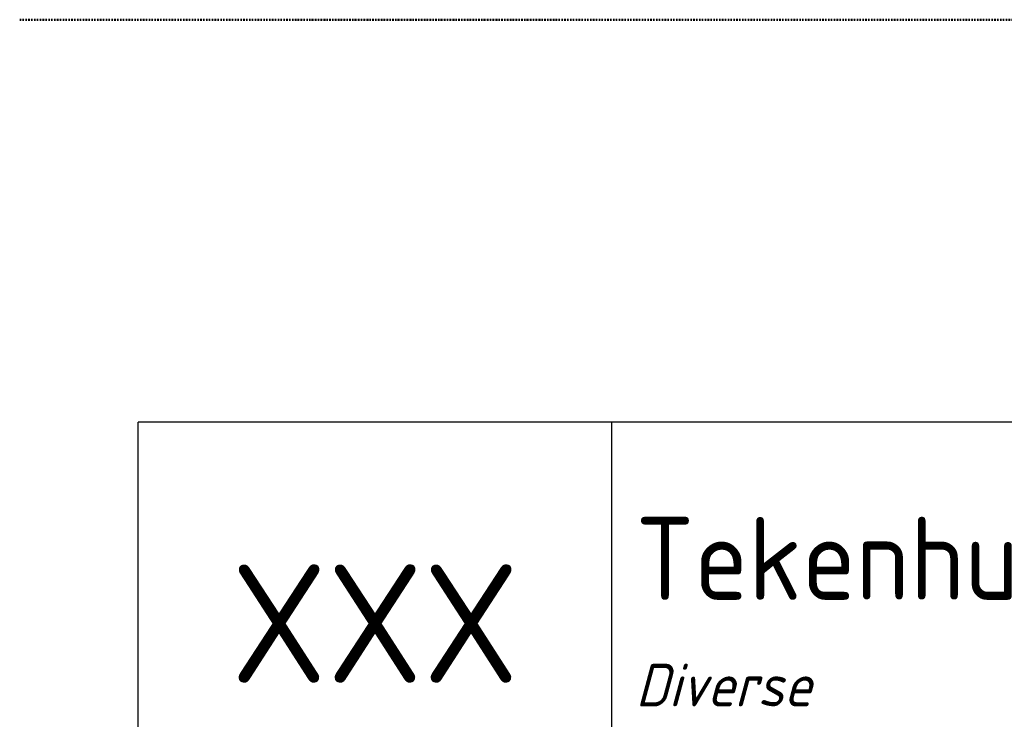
# Model space of a CAD drawing. Header units: millimetres. Extents: x 0 to 160900, y 0 to 84100.
# Tile 21 of 27: x 116500 to 120656, y 39095 to 42050. Entities that reach past the tile are written whole.
import ezdxf
from ezdxf.enums import TextEntityAlignment as Align

# ---------------------------------------------------------------- set-up
doc = ezdxf.new("R2010")
doc.units = ezdxf.units.MM
doc.linetypes.add('RVB_ALG_1xLong_1xDot', pattern=[12, 6, -3, 0, -3])
doc.layers.add('RVB_RENVOOI', color=2, linetype='Continuous')
doc.styles.add('RVB_TXT', font='isocp.shx')

# ---------------------------------------------------------------- blocks, each defined once
blk = doc.blocks.new('*U75')
at = {"layer": 'RVB_RENVOOI', "linetype": 'Continuous', "transparency": 16777216}
for p, q in [((0, 0), (0, 1700)), ((10000, 1700), (0, 1700)), ((2000, 0), (2000, 1700))]:
    blk.add_line(p, q, dxfattribs=at)
at = {"layer": 'RVB_RENVOOI', "color": 3, "linetype": 'Continuous', "lineweight": 35, "transparency": 16777216, "style": 'RVB_TXT'}
for tag, p in [('E_TITEL_NL', (2100, 950)), ('E_TITEL_EN', (10100, 950))]:
    blk.add_attdef(tag, p, '', height=350, dxfattribs=at)
at = {"layer": 'RVB_RENVOOI', "color": 4, "linetype": 'Continuous', "lineweight": 50, "transparency": 16777216, "style": 'RVB_TXT'}
blk.add_attdef('E_ICODE', text='', height=500, dxfattribs=at).set_placement((1000, 850), align=Align.MIDDLE_CENTER)
at = {"layer": 'RVB_RENVOOI', "color": 254, "linetype": 'Continuous', "lineweight": 18, "transparency": 16777216, "style": 'RVB_TXT', "oblique": 15}
for tag, p in [('E_BLOCK', (2100, 500)), ('E_LAYER', (2100, 100))]:
    blk.add_attdef(tag, p, '', height=180, dxfattribs=at)

msp = doc.modelspace()

# ---------------------------------------------------------------- linework, layer by layer
at = {"layer": 'RVB_RENVOOI', "color": 4, "linetype": 'RVB_ALG_1xLong_1xDot', "lineweight": 50, "flags": 128}
msp.add_lwpolyline([(116500, 42050), (135500, 42050)], dxfattribs=at)

# ---------------------------------------------------------------- block references
at = {"layer": 'RVB_RENVOOI'}
ref = msp.add_blockref('*U75', (117000, 38650), dxfattribs=at)
ref.add_attrib('E_TITEL_NL', 'Tekenhulp symbolen', (119100, 39600), dxfattribs={"color": 3, "linetype": 'Continuous', "lineweight": 35, "transparency": 16777216, "height": 350, "style": 'RVB_TXT'})
ref.add_attrib('E_ICODE', 'XXX', dxfattribs={"color": 4, "linetype": 'Continuous', "lineweight": 50, "transparency": 16777216, "height": 500, "style": 'RVB_TXT'}).set_placement((118000, 39500), align=Align.MIDDLE_CENTER)
ref.add_attrib('E_BLOCK', 'Diverse', (119100, 39150), dxfattribs={"color": 254, "linetype": 'Continuous', "lineweight": 18, "transparency": 16777216, "height": 180, "style": 'RVB_TXT', "oblique": 15})

doc.saveas('drawing.dxf')
